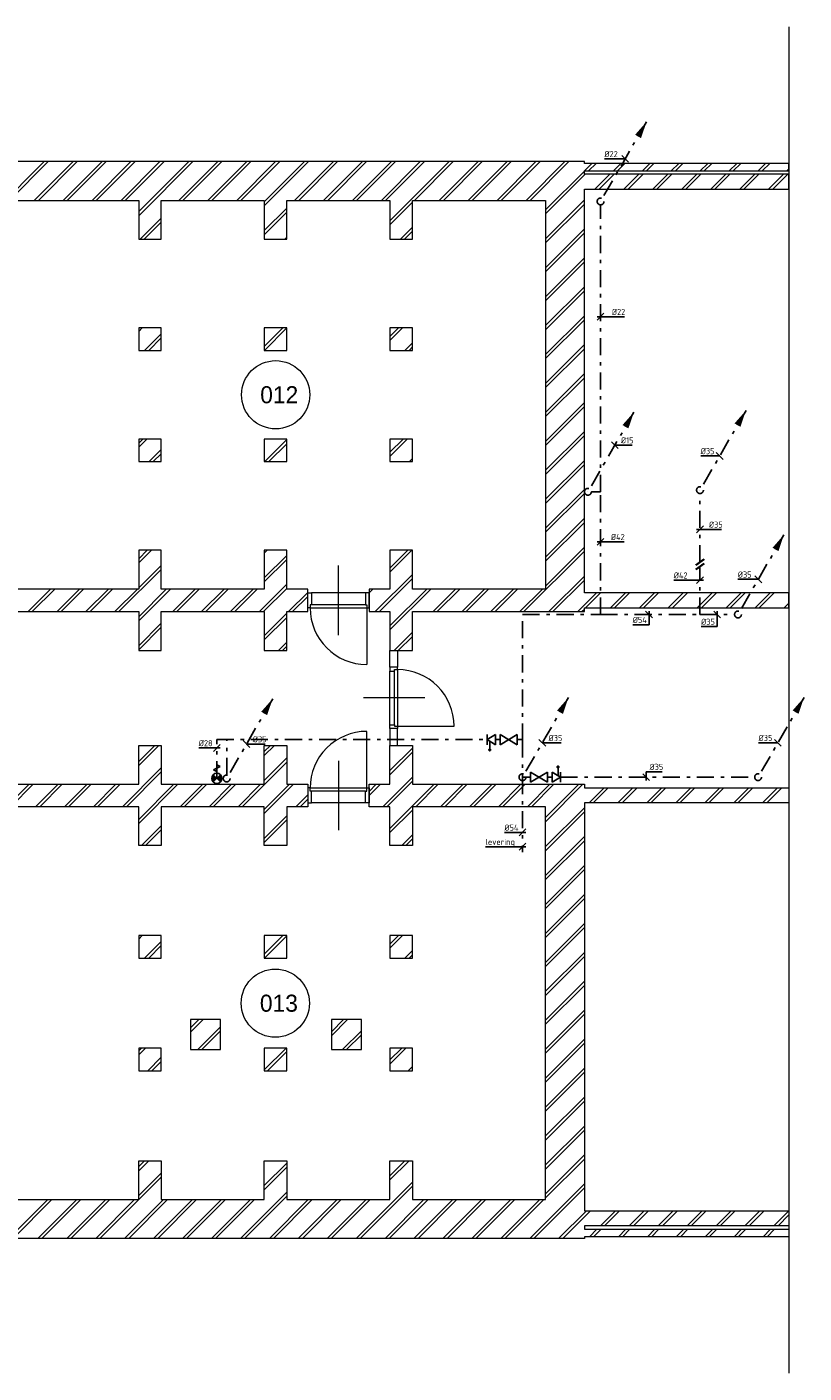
# Model space of a CAD drawing. Header units: millimetres. Extents: x 54776 to 295166, y 132708 to 356599.
# Tile 5 of 11: x 94847 to 106244, y 166421 to 186156. Entities that reach past the tile are written whole.
import ezdxf
from ezdxf.enums import TextEntityAlignment as Align

# ---------------------------------------------------------------- set-up
doc = ezdxf.new("R2010")
doc.units = ezdxf.units.MM
doc.header["$LTSCALE"] = 50
for name, pattern in [('2322109', [10, 5, -2, 1, -2]), ('2322109_a', [10, 5, -2, 1, -2]), ('2322111', [12, 5, -1, 1, -1, 1, -1, 1, -1]), ('DGN7', [594361.76, 297180.88, -111442.83, 74295.22, -111442.83])]:
    doc.linetypes.add(name, pattern=pattern)
doc.layers.get('0').update_dxf_attribs({"color": 250})
for name, color, linetype, lineweight in [('bikozijn', 1, 'Continuous', 0), ('draai', 1, 'Continuous', 0), ('X-L21_C_buitenwanden', 7, 'Continuous', 30)]:
    doc.layers.add(name, color=color, linetype=linetype, lineweight=lineweight)
doc.layers.add('WL531 KW Leiding', color=5, linetype='2322109', lineweight=35, true_color=0x0000ff)
for name, color, linetype in [('WL531---', 5, '2322109'), ('WL5327--', 3, '2322111'), ('WM531---', 1, 'Continuous')]:
    doc.layers.add(name, color=color, linetype=linetype)
doc.styles.add('BURO-018', font='BUROFONT.SHX', dxfattribs={"height": 1.8})
doc.styles.add('STABICAD-018', font='ISOCP.SHX', dxfattribs={"height": 90})
doc.styles.add('STABICAD-025', font='ISOCP.SHX', dxfattribs={"height": 125})
doc.styles.add('Style-CHAR_FAST_FONT', font='CHAR_FAST_FONT.shx', dxfattribs={"height": 0.2})

# ---------------------------------------------------------------- blocks, each defined once
blk = doc.blocks.new('ED0831_80')
at = {"layer": 'bikozijn', "color": 0, "linetype": 'Continuous', "lineweight": 0}
for p, q in [((450, -400), (450, 620)), ((0, 0), (0, 220)), ((0, 220), (55, 220)), ((55, 220), (845, 220)), ((55, 220), (55, 45)), ((900, 220), (845, 220)), ((845, 220), (845, 45)), ((900, 0), (900, 220)), ((35, 0), (0, 0)), ((55, 45), (35, 45)), ((35, 45), (35, 0)), ((865, 0), (35, 0)), ((55, 45), (845, 45)), ((845, 45), (865, 45)), ((865, 45), (865, 0)), ((865, 0), (900, 0))]:
    blk.add_line(p, q, dxfattribs=at)
at = {"layer": 'draai', "color": 0, "linetype": 'Continuous', "lineweight": 0}
blk.add_line((35, 0), (35, -830), dxfattribs=at)
blk.add_arc((35, 0), 830, 270, 0, dxfattribs=at)
blk = doc.blocks.new('ED0831_82')
at = {"layer": 'bikozijn', "color": 0, "linetype": 'Continuous', "lineweight": 0}
for p, q in [((-450, -400), (-450, 620)), ((-900, 0), (-900, 220)), ((-900, 220), (-845, 220)), ((-55, 220), (-845, 220)), ((-845, 220), (-845, 45)), ((0, 220), (-55, 220)), ((-55, 220), (-55, 45)), ((0, 0), (0, 220)), ((-865, 0), (-900, 0)), ((-845, 45), (-865, 45)), ((-865, 45), (-865, 0)), ((-865, 0), (-35, 0)), ((-55, 45), (-845, 45)), ((-55, 45), (-35, 45)), ((-35, 45), (-35, 0)), ((-35, 0), (0, 0))]:
    blk.add_line(p, q, dxfattribs=at)
at = {"layer": 'draai', "color": 0, "linetype": 'Continuous', "lineweight": 0}
blk.add_line((-35, 0), (-35, -830), dxfattribs=at)
blk.add_arc((-35, 0), 830, 180, 270, dxfattribs=at)
blk = doc.blocks.new('ED0831_84')
at = {"layer": 'bikozijn', "color": 0, "linetype": 'Continuous', "lineweight": 0}
for p, q in [((450, -400), (450, 500)), ((0, 0), (0, 110)), ((0, 110), (55, 110)), ((35, 0), (0, 0)), ((55, 45), (35, 45)), ((35, 45), (35, 0)), ((865, 0), (35, 0)), ((55, 110), (845, 110)), ((55, 110), (55, 45)), ((55, 45), (845, 45)), ((900, 110), (845, 110)), ((845, 110), (845, 45)), ((845, 45), (865, 45)), ((865, 45), (865, 0)), ((865, 0), (900, 0)), ((900, 0), (900, 110))]:
    blk.add_line(p, q, dxfattribs=at)
at = {"layer": 'draai', "color": 0, "linetype": 'Continuous', "lineweight": 0}
blk.add_line((35, 0), (35, -830), dxfattribs=at)
blk.add_arc((35, 0), 830, 270, 0, dxfattribs=at)
blk = doc.blocks.new('*U885')
at = {"linetype": '2322109'}
blk.add_hatch(color=2, dxfattribs=at).paths.add_polyline_path([(675, 1169), (593, 928), (507, 978)], flags=0)
at = {"color": 2, "linetype": '2322109_a'}
blk.add_line((675, 1169, 3000), (25, 43, 3000), dxfattribs=at)
at = {"color": 0, "linetype": '2322109'}
blk.add_line((0, 0), (0, 0, 3000), dxfattribs=at)
at = {"color": 2, "linetype": '2322109'}
blk.add_circle((0, 0, 3000), 50, dxfattribs=at)
at = {"layer": 'WL531 KW Leiding', "color": 2}
for tag, p, style in [('CODE', (0, 100), 'STABICAD-018'), ('FLOORCODE', (0, 0, -50), 'STABICAD-018'), ('POSITIONCODE', (1500, 150), 'STABICAD-025'), ('SECTIONCODE', (1500, 150), 'STABICAD-025')]:
    blk.add_attdef(tag, p, '', height=1.2, dxfattribs=dict(at, style=style))
blk = doc.blocks.new('*U896')
at = {"linetype": '2322109'}
blk.add_hatch(color=2, dxfattribs=at).paths.add_polyline_path([(675, 1169), (593, 928), (507, 978)], flags=0)
at = {"color": 2, "linetype": '2322109_a'}
blk.add_line((675, 1169, 3000), (25, 43, 3000), dxfattribs=at)
at = {"color": 0, "linetype": '2322109'}
blk.add_line((0, 0), (0, 0, 3000), dxfattribs=at)
at = {"color": 2, "linetype": '2322109'}
blk.add_circle((0, 0, 3000), 50, dxfattribs=at)
at = {"layer": 'WL531 KW Leiding', "color": 2}
for tag, p, style in [('CODE', (0, 100), 'STABICAD-018'), ('FLOORCODE', (0, 0, -50), 'STABICAD-018'), ('POSITIONCODE', (1500, 150), 'STABICAD-025'), ('SECTIONCODE', (1500, 150), 'STABICAD-025')]:
    blk.add_attdef(tag, p, '', height=1.2, dxfattribs=dict(at, style=style))
blk = doc.blocks.new('*U893')
at = {"linetype": '2322109'}
blk.add_hatch(color=2, dxfattribs=at).paths.add_polyline_path([(675, 1169), (593, 928), (507, 978)], flags=0)
at = {"color": 2, "linetype": '2322109_a'}
blk.add_line((675, 1169, 3000), (25, 43, 3000), dxfattribs=at)
at = {"color": 0, "linetype": '2322109'}
blk.add_line((0, 0), (0, 0, 3000), dxfattribs=at)
at = {"color": 2, "linetype": '2322109'}
blk.add_circle((0, 0, 3000), 50, dxfattribs=at)
at = {"layer": 'WL531 KW Leiding', "color": 2}
for tag, p, style in [('CODE', (0, 100), 'STABICAD-018'), ('FLOORCODE', (0, 0, -50), 'STABICAD-018'), ('POSITIONCODE', (1500, 150), 'STABICAD-025'), ('SECTIONCODE', (1500, 150), 'STABICAD-025')]:
    blk.add_attdef(tag, p, '', height=1.2, dxfattribs=dict(at, style=style))
blk = doc.blocks.new('*U880')
at = {"linetype": '2322109'}
blk.add_hatch(color=2, dxfattribs=at).paths.add_polyline_path([(675, 1169), (593, 928), (507, 978)], flags=0)
at = {"color": 2, "linetype": '2322109_a'}
blk.add_line((675, 1169, 3000), (25, 43, 3000), dxfattribs=at)
at = {"color": 0, "linetype": '2322109'}
blk.add_line((0, 0), (0, 0, 3000), dxfattribs=at)
at = {"color": 2, "linetype": '2322109'}
blk.add_circle((0, 0, 3000), 50, dxfattribs=at)
at = {"layer": 'WL531 KW Leiding', "color": 2}
for tag, p, style in [('CODE', (0, 100), 'STABICAD-018'), ('FLOORCODE', (0, 0, -50), 'STABICAD-018'), ('POSITIONCODE', (1500, 150), 'STABICAD-025'), ('SECTIONCODE', (1500, 150), 'STABICAD-025')]:
    blk.add_attdef(tag, p, '', height=1.2, dxfattribs=dict(at, style=style))
blk = doc.blocks.new('*U884')
at = {"linetype": '2322109'}
blk.add_hatch(color=2, dxfattribs=at).paths.add_polyline_path([(675, 1169), (593, 928), (507, 978)], flags=0)
at = {"color": 2, "linetype": '2322109_a'}
blk.add_line((675, 1169, 3000), (25, 43, 3000), dxfattribs=at)
at = {"color": 0, "linetype": '2322109'}
blk.add_line((0, 0), (0, 0, 3000), dxfattribs=at)
at = {"color": 2, "linetype": '2322109'}
blk.add_circle((0, 0, 3000), 50, dxfattribs=at)
at = {"layer": 'WL531 KW Leiding', "color": 2}
for tag, p, style in [('CODE', (0, 100), 'STABICAD-018'), ('FLOORCODE', (0, 0, -50), 'STABICAD-018'), ('POSITIONCODE', (1500, 150), 'STABICAD-025'), ('SECTIONCODE', (1500, 150), 'STABICAD-025')]:
    blk.add_attdef(tag, p, '', height=1.2, dxfattribs=dict(at, style=style))
blk = doc.blocks.new('*U883')
at = {"linetype": '2322109'}
blk.add_hatch(color=2, dxfattribs=at).paths.add_polyline_path([(675, 1169), (593, 928), (507, 978)], flags=0)
at = {"color": 2, "linetype": '2322109_a'}
blk.add_line((675, 1169, 3000), (25, 43, 3000), dxfattribs=at)
at = {"color": 0, "linetype": '2322109'}
blk.add_line((0, 0), (0, 0, 3000), dxfattribs=at)
at = {"color": 2, "linetype": '2322109'}
blk.add_circle((0, 0, 3000), 50, dxfattribs=at)
at = {"layer": 'WL531 KW Leiding', "color": 2}
for tag, p, style in [('CODE', (0, 100), 'STABICAD-018'), ('FLOORCODE', (0, 0, -50), 'STABICAD-018'), ('POSITIONCODE', (1500, 150), 'STABICAD-025'), ('SECTIONCODE', (1500, 150), 'STABICAD-025')]:
    blk.add_attdef(tag, p, '', height=1.2, dxfattribs=dict(at, style=style))
blk = doc.blocks.new('PI_SYM115')
at = {"color": 0, "linetype": 'Continuous'}
for p, q in [((-2.5, 1.5), (2.5, -1.5)), ((-2.5, -1.5), (-2.5, 1.5)), ((2.5, 1.5), (-2.5, -1.5)), ((2.5, -1.5), (2.5, 1.5))]:
    blk.add_line(p, q, dxfattribs=at)
at = {"color": 0, "linetype": 'Continuous', "style": 'BURO-018'}
blk.add_attdef('PRODUCTCODE', text='', height=1.8, dxfattribs=at).set_placement((0, 0), align=Align.MIDDLE)
blk = doc.blocks.new('PI_SYM128')
blk.add_hatch(color=0).paths.add_polyline_path([(0.25, -3, 1), (0.75, -3, 1)])
at = {"color": 0, "linetype": 'Continuous'}
for p, q in [((-1.25, -1.5), (-1.25, 1.5)), ((-1.25, 1.5), (1.25, 0)), ((1.25, 0), (-1.25, -1.5)), ((1.25, 1.5), (1.25, -1.5))]:
    blk.add_line(p, q, dxfattribs=at)
at = {"color": 0}
blk.add_line((0.5, -0.45), (0.5, -2.75), dxfattribs=at)
blk.add_circle((0.5, -3), 0.25, dxfattribs=at)
at = {"color": 0, "linetype": 'Continuous', "style": 'BURO-018'}
blk.add_attdef('PRODUCTCODE', text='', height=1.8, dxfattribs=at).set_placement((0, 0), align=Align.MIDDLE)
blk = doc.blocks.new('*U903')
at = {"color": 0, "linetype": 'Continuous'}
for p, q in [((-50, -50), (50, 50)), ((-50, 0), (116, 0)), ((116, 0), (351, 0))]:
    blk.add_line(p, q, dxfattribs=at)
at = {"color": 0, "linetype": 'Continuous', "style": 'STABICAD-018'}
blk.add_text('%%c22', height=90, dxfattribs=at).set_placement((166, 25))
at = {"layer": 'WL5327--', "color": 2, "style": 'STABICAD-025'}
blk.add_attdef('CODE', (0, 0), '', height=1.2, dxfattribs=at)
blk = doc.blocks.new('*U895')
at = {"color": 0, "linetype": 'Continuous'}
for p, q in [((-68, 0), (-304, 0)), ((0, 0), (-68, 0)), ((-50, 50), (50, -50))]:
    blk.add_line(p, q, dxfattribs=at)
at = {"color": 0, "linetype": 'Continuous', "style": 'STABICAD-018'}
blk.add_text('%%c22', height=90, dxfattribs=at).set_placement((-304, 25))
at = {"layer": 'WL531 KW Leiding', "color": 2, "style": 'STABICAD-025'}
blk.add_attdef('CODE', (0, 0), '', height=1.2, dxfattribs=at)
blk = doc.blocks.new('*U881')
at = {"color": 0, "linetype": 'Continuous'}
for p, q in [((-44, 0), (-278, 0)), ((-50, 50), (50, -50)), ((0, 0), (-44, 0))]:
    blk.add_line(p, q, dxfattribs=at)
at = {"color": 0, "linetype": 'Continuous', "style": 'STABICAD-018'}
blk.add_text('%%c35', height=90, dxfattribs=at).set_placement((-278, 25))
at = {"layer": 'WL531 KW Leiding', "color": 2, "style": 'STABICAD-025'}
blk.add_attdef('CODE', (0, 0), '', height=1.2, dxfattribs=at)
blk = doc.blocks.new('*U894')
at = {"color": 0, "linetype": 'Continuous'}
for p, q in [((-66, 0), (-300, 0)), ((0, 0), (-66, 0)), ((-50, 50), (50, -50))]:
    blk.add_line(p, q, dxfattribs=at)
at = {"color": 0, "linetype": 'Continuous', "style": 'STABICAD-018'}
blk.add_text('%%c35', height=90, dxfattribs=at).set_placement((-300, 25))
at = {"layer": 'WL531 KW Leiding', "color": 2, "style": 'STABICAD-025'}
blk.add_attdef('CODE', (0, 0), '', height=1.2, dxfattribs=at)
blk = doc.blocks.new('*U886')
at = {"color": 0, "linetype": 'Continuous'}
for p, q in [((-48, 0), (-282, 0)), ((-50, 50), (50, -50)), ((0, 0), (-48, 0))]:
    blk.add_line(p, q, dxfattribs=at)
at = {"color": 0, "linetype": 'Continuous', "style": 'STABICAD-018'}
blk.add_text('%%c35', height=90, dxfattribs=at).set_placement((-282, 25))
at = {"layer": 'WL531 KW Leiding', "color": 2, "style": 'STABICAD-025'}
blk.add_attdef('CODE', (0, 0), '', height=1.2, dxfattribs=at)
blk = doc.blocks.new('*U897')
at = {"color": 0, "linetype": 'Continuous'}
for p, q in [((50, -50), (-50, 50)), ((0, 0), (42, 0)), ((42, 0), (275, 0))]:
    blk.add_line(p, q, dxfattribs=at)
at = {"color": 0, "linetype": 'Continuous', "style": 'STABICAD-018'}
blk.add_text('%%c35', height=90, dxfattribs=at).set_placement((92, 25))
at = {"layer": 'WL531 KW Leiding', "color": 2, "style": 'STABICAD-025'}
blk.add_attdef('CODE', (0, 0), '', height=1.2, dxfattribs=at)
blk = doc.blocks.new('*U906')
at = {"color": 0, "linetype": 'Continuous'}
for p, q in [((50, -50), (-50, 50)), ((0, -50), (0, 80)), ((0, 80), (234, 80))]:
    blk.add_line(p, q, dxfattribs=at)
at = {"color": 0, "linetype": 'Continuous', "style": 'STABICAD-018'}
blk.add_text('%%c35', height=90, dxfattribs=at).set_placement((50, 105))
at = {"layer": 'WL5327--', "color": 2, "style": 'STABICAD-025'}
blk.add_attdef('CODE', (0, 0), '', height=1.2, dxfattribs=at)
blk = doc.blocks.new('*U902')
at = {"color": 0, "linetype": 'Continuous'}
for p, q in [((50, -50), (-50, 50)), ((0, 50), (0, -150)), ((0, -150), (-239, -150))]:
    blk.add_line(p, q, dxfattribs=at)
at = {"color": 0, "linetype": 'Continuous', "style": 'STABICAD-018'}
blk.add_text('%%c54', height=90, dxfattribs=at).set_placement((-239, -125))
at = {"layer": 'WL5327--', "color": 2, "style": 'STABICAD-025'}
blk.add_attdef('CODE', (0, 0), '', height=1.2, dxfattribs=at)
blk = doc.blocks.new('*U901')
at = {"color": 0, "linetype": 'Continuous'}
for p, q in [((-50, -50), (50, 50)), ((-50, 0), (102, 0)), ((102, 0), (346, 0))]:
    blk.add_line(p, q, dxfattribs=at)
at = {"color": 0, "linetype": 'Continuous', "style": 'STABICAD-018'}
blk.add_text('%%c42', height=90, dxfattribs=at).set_placement((152, 25))
at = {"layer": 'WL5327--', "color": 2, "style": 'STABICAD-025'}
blk.add_attdef('CODE', (0, 0), '', height=1.2, dxfattribs=at)
blk = doc.blocks.new('*U905')
at = {"color": 0, "linetype": 'Continuous'}
for p, q in [((50, -50), (-50, 50)), ((0, 50), (0, -178)), ((0, -178), (-234, -178))]:
    blk.add_line(p, q, dxfattribs=at)
at = {"color": 0, "linetype": 'Continuous', "style": 'STABICAD-018'}
blk.add_text('%%c35', height=90, dxfattribs=at).set_placement((-234, -153))
at = {"layer": 'WL5327--', "color": 2, "style": 'STABICAD-025'}
blk.add_attdef('CODE', (0, 0), '', height=1.2, dxfattribs=at)
blk = doc.blocks.new('*U904')
at = {"color": 0, "linetype": 'Continuous'}
for p, q in [((-139, 0), (-384, 0)), ((50, 0), (-139, 0)), ((-50, -50), (50, 50))]:
    blk.add_line(p, q, dxfattribs=at)
at = {"color": 0, "linetype": 'Continuous', "style": 'STABICAD-018'}
blk.add_text('%%c42', height=90, dxfattribs=at).set_placement((-384, 25))
at = {"layer": 'WL5327--', "color": 2, "style": 'STABICAD-025'}
blk.add_attdef('CODE', (0, 0), '', height=1.2, dxfattribs=at)
blk = doc.blocks.new('*U882')
at = {"color": 0, "linetype": 'Continuous'}
for p, q in [((-50, -50), (50, 50)), ((-50, 0), (82, 0)), ((82, 0), (315, 0))]:
    blk.add_line(p, q, dxfattribs=at)
at = {"color": 0, "linetype": 'Continuous', "style": 'STABICAD-018'}
blk.add_text('%%c35', height=90, dxfattribs=at).set_placement((132, 25))
at = {"layer": 'WL531 KW Leiding', "color": 2, "style": 'STABICAD-025'}
blk.add_attdef('CODE', (0, 0), '', height=1.2, dxfattribs=at)
blk = doc.blocks.new('*U900')
at = {"color": 0, "linetype": 'Continuous'}
for p, q in [((-27, 0), (-266, 0)), ((-50, -50), (50, 50)), ((50, 0), (-27, 0))]:
    blk.add_line(p, q, dxfattribs=at)
at = {"color": 0, "linetype": 'Continuous', "style": 'STABICAD-018'}
blk.add_text('%%c54', height=90, dxfattribs=at).set_placement((-266, 25))
at = {"layer": 'WL5327--', "color": 2, "style": 'STABICAD-025'}
blk.add_attdef('CODE', (0, 0), '', height=1.2, dxfattribs=at)
blk = doc.blocks.new('PI_SYM064')
at = {"color": 0, "linetype": 'Continuous'}
for p, q in [((0, 4), (0, 4.5)), ((1, 3.5), (0, 4)), ((1.06, -1.06), (-1.06, 1.06)), ((-1.06, -1.06), (1.06, 1.06)), ((-1, 2.5), (1, 3.5)), ((0, 2), (-1, 2.5)), ((0, 1.5), (0, 2))]:
    blk.add_line(p, q, dxfattribs=at)
at = {"color": 0, "linetype": 'Continuous', "const_width": 1.5}
for points in [[(-0.53, 0.53, 0.414214), (-0.53, -0.53, 1)], [(0.53, 0.53, -0.414214), (0.53, -0.53, -1)]]:
    blk.add_lwpolyline(points, format="xyb", dxfattribs=at)
at = {"color": 0, "linetype": 'Continuous'}
blk.add_circle((0, 0), 1.5, dxfattribs=at)
blk = doc.blocks.new('*U907')
at = {"color": 0, "linetype": 'Continuous'}
for p, q in [((-82, 0), (-542, 0)), ((50, 0), (-82, 0)), ((-50, -50), (50, 50))]:
    blk.add_line(p, q, dxfattribs=at)
at = {"color": 0, "linetype": 'Continuous', "style": 'STABICAD-018'}
blk.add_text('levering', height=90, dxfattribs=at).set_placement((-542, 25))
at = {"layer": 'WL5327--', "color": 2, "style": 'STABICAD-025'}
blk.add_attdef('CODE', (0, 0), '', height=1.2, dxfattribs=at)
blk = doc.blocks.new('*U908')
at = {"color": 0, "linetype": 'Continuous'}
for p, q in [((50, -50), (-50, 50)), ((0, 0), (42, 0)), ((42, 0), (275, 0))]:
    blk.add_line(p, q, dxfattribs=at)
at = {"color": 0, "linetype": 'Continuous', "style": 'STABICAD-018'}
blk.add_text('%%c35', height=90, dxfattribs=at).set_placement((92, 25))
at = {"layer": 'WL5327--', "color": 2, "style": 'STABICAD-025'}
blk.add_attdef('CODE', (0, 0), '', height=1.2, dxfattribs=at)
blk = doc.blocks.new('*U909')
at = {"color": 0, "linetype": 'Continuous'}
for p, q in [((-34, 0), (-264, 0)), ((-50, -50), (50, 50)), ((50, 0), (-34, 0))]:
    blk.add_line(p, q, dxfattribs=at)
at = {"color": 0, "linetype": 'Continuous', "style": 'STABICAD-018'}
blk.add_text('%%c28', height=90, dxfattribs=at).set_placement((-264, 25))
at = {"layer": 'WL5327--', "color": 2, "style": 'STABICAD-025'}
blk.add_attdef('CODE', (0, 0), '', height=1.2, dxfattribs=at)
blk = doc.blocks.new('*U910')
at = {"color": 0, "linetype": 'Continuous'}
for p, q in [((50, -50), (-50, 50)), ((0, 0), (39, 0)), ((39, 0), (254, 0))]:
    blk.add_line(p, q, dxfattribs=at)
at = {"color": 0, "linetype": 'Continuous', "style": 'STABICAD-018'}
blk.add_text('%%c15', height=90, dxfattribs=at).set_placement((89, 25))
at = {"layer": 'WL5327--', "color": 2, "style": 'STABICAD-025'}
blk.add_attdef('CODE', (0, 0), '', height=1.2, dxfattribs=at)

msp = doc.modelspace()

# ---------------------------------------------------------------- linework, layer by layer
at = {"layer": 'WL531 KW Leiding'}
for p, q in [((104656, 178268), (104778, 178354)), ((104656, 178201), (104778, 178288))]:
    msp.add_line(p, q, dxfattribs=at)
at = {"layer": 'WL531---', "linetype": '2322109'}
for p, q in [((103259, 183648), (103259, 183651)), ((103259, 179342), (103259, 183548)), ((103259, 179342), (103124, 179342)), ((103259, 177543), (103259, 179342)), ((104717, 178311), (104717, 179316)), ((104717, 177543), (104717, 178244)), ((102113, 175694), (102115, 177543)), ((102115, 177543), (103259, 177543)), ((103259, 177543), (104717, 177543)), ((104717, 177543), (105224, 177543)), ((97631, 175140), (97631, 175708)), ((97631, 175708), (101596, 175708)), ((97776, 175189), (97776, 175708)), ((101786, 175708), (101721, 175708)), ((102113, 175708), (102036, 175708)), ((102113, 175694), (102115, 175158)), ((102115, 175158), (102232, 175158)), ((102115, 175158), (102115, 174057)), ((102482, 175158), (102547, 175158)), ((102672, 175158), (105519, 175158))]:
    msp.add_line(p, q, dxfattribs=at)
at = {"layer": 'X-L21_C_buitenwanden', "linetype": 'DGN7', "lineweight": 0}
msp.add_line((106021, 186156), (106021, 166421), dxfattribs=at)
at = {"layer": 'X-L21_C_buitenwanden', "linetype": 'Continuous', "lineweight": 0}
for p, q in [((94206, 183290), (95100, 184184)), ((94590, 183614), (95160, 184184)), ((94954, 183614), (95524, 184184)), ((95014, 183614), (95584, 184184)), ((95378, 183614), (95948, 184184)), ((95438, 183614), (96008, 184184)), ((95802, 183614), (96372, 184184)), ((95862, 183614), (96432, 184184)), ((96227, 183614), (96797, 184184)), ((96287, 183614), (96857, 184184)), ((96486, 183449), (97221, 184184)), ((96486, 183389), (97281, 184184)), ((97075, 183614), (97645, 184184)), ((97135, 183614), (97705, 184184)), ((97500, 183614), (98070, 184184)), ((97560, 183614), (98130, 184184)), ((97924, 183614), (98494, 184184)), ((97984, 183614), (98554, 184184)), ((98328, 183594), (98918, 184184)), ((98328, 183534), (98978, 184184)), ((98772, 183614), (99342, 184184)), ((98832, 183614), (99402, 184184)), ((99197, 183614), (99767, 184184)), ((99257, 183614), (99827, 184184)), ((99621, 183614), (100191, 184184)), ((99681, 183614), (100251, 184184)), ((100045, 183614), (100615, 184184)), ((100105, 183614), (100675, 184184)), ((100171, 183315), (101039, 184184)), ((100529, 183614), (101099, 184184)), ((100894, 183614), (101464, 184184)), ((100954, 183614), (101524, 184184)), ((101318, 183614), (101888, 184184)), ((101378, 183614), (101948, 184184)), ((101742, 183614), (102312, 184184)), ((101802, 183614), (102372, 184184)), ((102166, 183614), (102736, 184184)), ((102226, 183614), (102796, 184184)), ((103023, 184046), (103133, 184156)), ((103083, 184046), (103193, 184156)), ((103447, 184046), (103557, 184156)), ((103507, 184046), (103617, 184156)), ((103872, 184046), (103982, 184156)), ((103932, 184046), (104042, 184156)), ((104296, 184046), (104406, 184156)), ((104356, 184046), (104466, 184156)), ((104720, 184046), (104830, 184156)), ((104780, 184046), (104890, 184156)), ((105145, 184046), (105255, 184156)), ((105205, 184046), (105315, 184156)), ((105569, 184046), (105679, 184156)), ((105629, 184046), (105739, 184156)), ((102451, 183474), (103021, 184044)), ((102451, 183414), (103033, 183996)), ((103177, 183776), (103397, 183996)), ((103237, 183776), (103457, 183996)), ((103602, 183776), (103822, 183996)), ((103662, 183776), (103882, 183996)), ((104026, 183776), (104246, 183996)), ((104086, 183776), (104306, 183996)), ((104450, 183776), (104670, 183996)), ((104510, 183776), (104730, 183996)), ((104875, 183776), (105095, 183996)), ((104935, 183776), (105155, 183996)), ((105299, 183776), (105519, 183996)), ((105359, 183776), (105579, 183996)), ((105723, 183776), (105943, 183996)), ((105783, 183776), (106003, 183996)), ((105993, 184046), (106021, 184074)), ((100171, 183255), (100501, 183585)), ((102451, 183050), (103021, 183620)), ((102451, 182990), (103021, 183560)), ((96505, 183044), (96816, 183355)), ((98328, 183170), (98658, 183500)), ((98328, 183110), (98658, 183440)), ((96565, 183044), (96816, 183295)), ((100324, 183044), (100501, 183221)), ((100384, 183044), (100501, 183161)), ((102451, 182626), (103021, 183196)), ((98627, 183044), (98658, 183076)), ((102451, 182566), (103021, 183136)), ((102451, 182201), (103021, 182771)), ((102451, 182141), (103021, 182711)), ((102451, 181777), (103021, 182347)), ((102451, 181717), (103021, 182287)), ((102451, 181353), (103021, 181923)), ((102451, 181293), (103021, 181863)), ((96486, 181692), (96538, 181744)), ((96572, 181414), (96816, 181658)), ((96632, 181414), (96816, 181598)), ((98328, 181473), (98599, 181744)), ((98329, 181414), (98658, 181743)), ((100171, 181618), (100296, 181744)), ((100171, 181558), (100356, 181744)), ((100391, 181414), (100501, 181524)), ((100451, 181414), (100501, 181464)), ((102451, 180929), (103021, 181499)), ((102451, 180869), (103021, 181439)), ((102451, 180504), (103021, 181074)), ((102451, 180444), (103021, 181014)), ((102451, 180080), (103021, 180650)), ((102451, 180020), (103021, 180590)), ((102451, 179656), (103021, 180226)), ((96486, 180055), (96545, 180114)), ((96486, 179995), (96605, 180114)), ((98336, 179784), (98658, 180106)), ((98396, 179784), (98658, 180046)), ((100171, 179921), (100364, 180114)), ((100171, 179861), (100424, 180114)), ((102451, 179596), (103021, 180166)), ((96639, 179784), (96816, 179960)), ((96699, 179784), (96816, 179900)), ((100458, 179784), (100501, 179827)), ((102451, 179232), (103021, 179802)), ((102451, 179172), (103021, 179742)), ((102451, 178807), (103021, 179377)), ((102451, 178747), (103021, 179317)), ((102451, 178383), (103021, 178953)), ((102451, 178323), (103021, 178893)), ((96486, 178358), (96612, 178484)), ((96486, 178298), (96672, 178484)), ((98328, 178443), (98369, 178484)), ((98328, 178079), (98658, 178409)), ((100171, 178224), (100431, 178484)), ((100171, 178164), (100491, 178484)), ((102136, 177584), (103021, 178469)), ((102451, 177959), (103021, 178529)), ((96486, 177933), (96816, 178263)), ((98328, 178019), (98658, 178349)), ((96196, 177584), (96816, 178203)), ((99955, 177584), (100501, 178130)), ((100015, 177584), (100501, 178070)), ((102500, 177584), (103021, 178104)), ((102560, 177584), (103021, 178044)), ((94864, 177584), (95194, 177914)), ((94924, 177584), (95254, 177914)), ((95288, 177584), (95618, 177914)), ((95348, 177584), (95678, 177914)), ((95712, 177584), (96042, 177914)), ((95772, 177584), (96102, 177914)), ((96136, 177584), (96466, 177914)), ((96486, 177509), (96891, 177914)), ((96486, 177449), (96951, 177914)), ((96985, 177584), (97315, 177914)), ((97045, 177584), (97375, 177914)), ((97409, 177584), (97739, 177914)), ((97469, 177584), (97799, 177914)), ((97834, 177584), (98164, 177914)), ((97894, 177584), (98224, 177914)), ((98258, 177584), (98658, 177985)), ((98318, 177584), (98658, 177925)), ((98682, 177584), (98965, 177867)), ((99865, 177858), (99921, 177914)), ((100171, 177376), (100709, 177914)), ((100171, 177316), (100769, 177914)), ((100803, 177584), (101133, 177914)), ((100863, 177584), (101193, 177914)), ((101228, 177584), (101558, 177914)), ((101288, 177584), (101618, 177914)), ((101652, 177584), (101982, 177914)), ((101712, 177584), (102042, 177914)), ((102076, 177584), (102406, 177914)), ((102925, 177584), (103200, 177859)), ((103040, 177639), (103260, 177859)), ((103404, 177639), (103624, 177859)), ((103464, 177639), (103684, 177859)), ((103828, 177639), (104048, 177859)), ((103888, 177639), (104108, 177859)), ((104252, 177639), (104472, 177859)), ((104312, 177639), (104532, 177859)), ((104677, 177639), (104897, 177859)), ((104737, 177639), (104957, 177859)), ((105101, 177639), (105321, 177859)), ((105161, 177639), (105381, 177859)), ((105525, 177639), (105745, 177859)), ((105585, 177639), (105805, 177859)), ((98742, 177584), (98965, 177807)), ((102985, 177584), (103021, 177620)), ((105950, 177639), (106021, 177710)), ((106010, 177639), (106021, 177650)), ((98328, 177230), (98658, 177560)), ((98328, 177170), (98658, 177500)), ((96486, 177085), (96816, 177415)), ((96486, 177025), (96816, 177355)), ((100233, 177014), (100501, 177282)), ((100293, 177014), (100501, 177222)), ((98536, 177014), (98658, 177136)), ((98596, 177014), (98658, 177076)), ((96486, 175388), (96722, 175624)), ((96486, 175328), (96782, 175624)), ((98328, 175533), (98419, 175624)), ((98328, 175473), (98479, 175624)), ((100171, 175619), (100176, 175624)), ((100171, 175254), (100501, 175584)), ((100171, 175194), (100501, 175524)), ((96246, 174724), (96816, 175294)), ((98003, 174724), (98658, 175379)), ((98328, 175109), (98658, 175439)), ((94549, 174724), (94879, 175054)), ((94609, 174724), (94939, 175054)), ((94974, 174724), (95304, 175054)), ((95034, 174724), (95364, 175054)), ((95398, 174724), (95728, 175054)), ((95458, 174724), (95788, 175054)), ((95822, 174724), (96152, 175054)), ((95882, 174724), (96212, 175054)), ((96306, 174724), (96816, 175234)), ((96486, 174539), (97001, 175054)), ((96486, 174479), (97061, 175054)), ((97095, 174724), (97425, 175054)), ((97155, 174724), (97485, 175054)), ((97519, 174724), (97849, 175054)), ((97579, 174724), (97909, 175054)), ((97943, 174724), (98273, 175054)), ((98328, 174685), (98698, 175054)), ((98328, 174625), (98758, 175054)), ((99865, 174948), (99970, 175054)), ((99865, 174888), (100030, 175054)), ((100065, 174724), (100501, 175160)), ((100125, 174724), (100501, 175100)), ((100171, 174406), (100819, 175054)), ((100549, 174724), (100879, 175054)), ((100913, 174724), (101243, 175054)), ((100973, 174724), (101303, 175054)), ((101337, 174724), (101667, 175054)), ((101397, 174724), (101727, 175054)), ((101762, 174724), (102092, 175054)), ((101822, 174724), (102152, 175054)), ((102186, 174724), (102516, 175054)), ((102246, 174724), (102576, 175054)), ((102451, 174565), (102940, 175054)), ((102451, 174505), (103000, 175054)), ((98792, 174724), (98965, 174897)), ((103090, 174779), (103310, 174999)), ((103150, 174779), (103370, 174999)), ((103514, 174779), (103734, 174999)), ((103574, 174779), (103794, 174999)), ((103938, 174779), (104158, 174999)), ((103998, 174779), (104218, 174999)), ((104362, 174779), (104582, 174999)), ((104422, 174779), (104642, 174999)), ((104787, 174779), (105007, 174999)), ((104847, 174779), (105067, 174999)), ((105211, 174779), (105431, 174999)), ((105271, 174779), (105491, 174999)), ((105635, 174779), (105855, 174999)), ((105695, 174779), (105915, 174999)), ((98852, 174724), (98965, 174837)), ((100171, 174346), (100501, 174676)), ((102451, 174140), (103021, 174710)), ((98328, 174260), (98658, 174590)), ((98328, 174200), (98658, 174530)), ((102451, 174080), (103021, 174650)), ((96525, 174154), (96816, 174445)), ((96585, 174154), (96816, 174385)), ((100343, 174154), (100501, 174312)), ((102451, 173716), (103021, 174286)), ((98646, 174154), (98658, 174166)), ((100403, 174154), (100501, 174252)), ((102451, 173656), (103021, 174226)), ((102451, 173292), (103021, 173862)), ((102451, 173232), (103021, 173802)), ((102451, 172868), (103021, 173438)), ((102451, 172808), (103021, 173378)), ((102451, 172443), (103021, 173013)), ((102451, 172383), (103021, 172953)), ((96486, 172782), (96538, 172834)), ((96572, 172504), (96816, 172748)), ((96632, 172504), (96816, 172688)), ((98328, 172563), (98599, 172834)), ((98329, 172504), (98658, 172833)), ((100171, 172709), (100296, 172834)), ((100171, 172649), (100356, 172834)), ((100390, 172504), (100501, 172615)), ((100450, 172504), (100501, 172555)), ((102451, 172019), (103021, 172589)), ((102451, 171959), (103021, 172529)), ((102451, 171595), (103021, 172165)), ((102451, 171535), (103021, 172105)), ((102451, 171171), (103021, 171741)), ((97246, 171481), (97369, 171604)), ((97246, 171421), (97429, 171604)), ((99311, 171425), (99490, 171604)), ((99311, 171365), (99550, 171604)), ((102451, 171111), (103021, 171681)), ((97353, 171164), (97686, 171497)), ((97413, 171164), (97686, 171437)), ((99475, 171164), (99751, 171440)), ((99535, 171164), (99751, 171380)), ((102451, 170746), (103021, 171316)), ((96486, 171145), (96525, 171184)), ((96486, 171085), (96585, 171184)), ((98328, 170866), (98646, 171184)), ((98376, 170854), (98658, 171136)), ((100171, 171012), (100343, 171184)), ((100171, 170952), (100403, 171184)), ((102451, 170686), (103021, 171256)), ((96619, 170854), (96816, 171051)), ((96679, 170854), (96816, 170991)), ((100437, 170854), (100501, 170918)), ((100497, 170854), (100501, 170858)), ((102451, 170322), (103021, 170892)), ((102451, 170262), (103021, 170832)), ((102451, 169898), (103021, 170468)), ((102451, 169838), (103021, 170408)), ((102451, 169473), (103021, 170043)), ((102451, 169413), (103021, 169983)), ((96486, 169448), (96572, 169534)), ((96486, 169388), (96632, 169534)), ((98328, 169534), (98329, 169534)), ((100171, 169315), (100390, 169534)), ((100171, 169255), (100450, 169534)), ((102451, 169049), (103021, 169619)), ((102451, 168989), (103021, 169559)), ((96486, 169024), (96816, 169354)), ((98328, 169169), (98658, 169499)), ((98328, 169109), (98658, 169439)), ((95916, 168394), (96816, 169294)), ((99674, 168394), (100501, 169221)), ((99734, 168394), (100501, 169161)), ((102220, 168394), (103021, 169195)), ((102280, 168394), (103021, 169135)), ((94583, 168394), (95153, 168964)), ((94643, 168394), (95213, 168964)), ((95007, 168394), (95577, 168964)), ((95067, 168394), (95637, 168964)), ((95432, 168394), (96002, 168964)), ((95492, 168394), (96062, 168964)), ((95856, 168394), (96426, 168964)), ((96280, 168394), (96850, 168964)), ((96340, 168394), (96910, 168964)), ((96705, 168394), (97275, 168964)), ((96765, 168394), (97335, 168964)), ((97129, 168394), (97699, 168964)), ((97189, 168394), (97759, 168964)), ((97553, 168394), (98123, 168964)), ((97613, 168394), (98183, 168964)), ((97977, 168394), (98658, 169075)), ((98037, 168394), (98658, 169015)), ((98402, 168394), (98972, 168964)), ((98462, 168394), (99032, 168964)), ((98826, 168394), (99396, 168964)), ((98886, 168394), (99456, 168964)), ((99250, 168394), (99820, 168964)), ((99310, 168394), (99880, 168964)), ((100099, 168394), (100669, 168964)), ((100159, 168394), (100729, 168964)), ((100523, 168394), (101093, 168964)), ((100583, 168394), (101153, 168964)), ((100947, 168394), (101517, 168964)), ((101007, 168394), (101577, 168964)), ((101371, 168394), (101941, 168964)), ((101431, 168394), (102001, 168964)), ((101796, 168394), (102366, 168964)), ((101856, 168394), (102426, 168964)), ((102644, 168394), (103052, 168801)), ((102704, 168394), (103112, 168801)), ((103256, 168581), (103476, 168801)), ((103316, 168581), (103536, 168801)), ((103680, 168581), (103900, 168801)), ((103740, 168581), (103960, 168801)), ((104105, 168581), (104325, 168801)), ((104165, 168581), (104385, 168801)), ((104529, 168581), (104749, 168801)), ((104589, 168581), (104809, 168801)), ((104953, 168581), (105173, 168801)), ((105013, 168581), (105233, 168801)), ((105377, 168581), (105597, 168801)), ((105437, 168581), (105657, 168801)), ((105802, 168581), (106021, 168801)), ((105862, 168581), (106021, 168741)), ((103096, 168421), (103206, 168531)), ((103156, 168421), (103266, 168531)), ((103520, 168421), (103630, 168531)), ((103580, 168421), (103690, 168531)), ((103945, 168421), (104055, 168531)), ((104005, 168421), (104115, 168531)), ((104369, 168421), (104479, 168531)), ((104429, 168421), (104539, 168531)), ((104793, 168421), (104903, 168531)), ((104853, 168421), (104963, 168531)), ((105217, 168421), (105327, 168531)), ((105277, 168421), (105387, 168531)), ((105642, 168421), (105752, 168531)), ((105702, 168421), (105812, 168531))]:
    msp.add_line(p, q, dxfattribs=at)
for points in [[(94536, 183614), (96486, 183614), (96486, 183044), (96816, 183044), (96816, 183614), (98328, 183614), (98328, 183044), (98658, 183044), (98658, 183614), (100171, 183614), (100171, 183044), (100501, 183044), (100501, 183614), (102451, 183614), (102451, 177914), (100501, 177914), (100501, 178484), (100171, 178484), (100171, 177914), (99865, 177914), (99865, 177584), (100171, 177584), (100171, 177014), (100501, 177014), (100501, 177584), (103021, 177584), (103021, 177639), (106021, 177639), (106021, 177859), (103021, 177859), (103021, 183776), (106021, 183776), (106021, 183996), (103021, 183996), (103021, 184046), (106021, 184046), (106021, 184156), (103021, 184156), (103021, 184184), (60906, 184184)], [(94536, 177584), (96486, 177584), (96486, 177014), (96816, 177014), (96816, 177584), (98328, 177584), (98328, 177014), (98658, 177014), (98658, 177584), (98965, 177584), (98965, 177914), (98658, 177914), (98658, 178484), (98328, 178484), (98328, 177914), (96816, 177914), (96816, 178484), (96486, 178484), (96486, 177914), (94536, 177914)], [(94536, 168964), (96486, 168964), (96486, 169534), (96816, 169534), (96816, 168964), (98328, 168964), (98328, 169534), (98658, 169534), (98658, 168964), (100171, 168964), (100171, 169534), (100501, 169534), (100501, 168964), (102451, 168964), (102451, 174724), (100501, 174724), (100501, 174154), (100171, 174154), (100171, 174724), (99865, 174724), (99865, 175054), (100171, 175054), (100171, 175624), (100501, 175624), (100501, 175054), (103021, 175054), (103021, 174999), (106021, 174999), (106021, 174779), (103021, 174779), (103021, 168801), (106021, 168801), (106021, 168581), (103021, 168581), (103021, 168531), (106021, 168531), (106021, 168421), (103021, 168421), (103021, 168394), (91620, 168394)], [(94536, 175054), (96486, 175054), (96486, 175624), (96816, 175624), (96816, 175054), (98328, 175054), (98328, 175624), (98658, 175624), (98658, 175054), (98965, 175054), (98965, 174724), (98658, 174724), (98658, 174154), (98328, 174154), (98328, 174724), (96816, 174724), (96816, 174154), (96486, 174154), (96486, 174724), (94536, 174724)]]:
    msp.add_lwpolyline(points, dxfattribs=at)
for points in [[(96486, 181414), (96816, 181414), (96816, 181744), (96486, 181744)], [(98328, 181414), (98658, 181414), (98658, 181744), (98328, 181744)], [(100171, 181414), (100501, 181414), (100501, 181744), (100171, 181744)], [(96486, 179784), (96816, 179784), (96816, 180114), (96486, 180114)], [(98328, 179784), (98658, 179784), (98658, 180114), (98328, 180114)], [(100171, 179784), (100501, 179784), (100501, 180114), (100171, 180114)], [(100281, 176769), (100171, 176769), (100171, 177014), (100281, 177014)], [(100281, 175869), (100171, 175869), (100171, 175624), (100281, 175624)], [(96486, 172504), (96816, 172504), (96816, 172834), (96486, 172834)], [(98328, 172504), (98658, 172504), (98658, 172834), (98328, 172834)], [(100171, 172504), (100501, 172504), (100501, 172834), (100171, 172834)], [(97246, 171164), (97686, 171164), (97686, 171604), (97246, 171604)], [(99311, 171164), (99751, 171164), (99751, 171604), (99311, 171604)], [(96486, 170854), (96816, 170854), (96816, 171184), (96486, 171184)], [(98328, 170854), (98658, 170854), (98658, 171184), (98328, 171184)], [(100171, 170854), (100501, 170854), (100501, 171184), (100171, 171184)]]:
    msp.add_lwpolyline(points, close=True, dxfattribs=at)
for centre in [(98494, 180764), (98489, 171844)]:
    msp.add_ellipse(centre, major_axis=(-500, 0), ratio=1, dxfattribs=at)

# ---------------------------------------------------------------- block references
at = {"layer": 'WL531---', "linetype": '2322109'}
for name, p in [('*U883', (103259, 183598)), ('*U884', (103074, 179342)), ('*U880', (104717, 179366)), ('*U893', (105274, 177543)), ('*U896', (97776, 175139)), ('*U896', (102114, 175157)), ('*U885', (105569, 175158))]:
    msp.add_blockref(name, p, dxfattribs=at)
at = {"layer": 'WL531---', "color": 2, "linetype": '2322109', "extrusion": (0, 0, -1), "xscale": 50, "yscale": 50, "zscale": 50}
msp.add_blockref('PI_SYM128', (-101658, 175708), dxfattribs=at)
at = {"layer": 'WL531---', "color": 2, "linetype": '2322109', "xscale": 50, "yscale": 50, "zscale": 50, "rotation": 180}
msp.add_blockref('PI_SYM115', (101911, 175708), dxfattribs=at)
at = {"layer": 'WL531---', "color": 2, "linetype": '2322109', "xscale": 50, "yscale": 50, "zscale": 50}
for name, p in [('PI_SYM064', (97631, 175140)), ('PI_SYM115', (102357, 175158))]:
    msp.add_blockref(name, p, dxfattribs=at)
at = {"layer": 'WL531---', "color": 2, "linetype": '2322109', "extrusion": (0, 0, -1), "xscale": 50, "yscale": 50, "zscale": 50, "rotation": 180}
msp.add_blockref('PI_SYM128', (-102610, 175158), dxfattribs=at)
at = {"layer": 'WM531---', "linetype": 'Continuous'}
for name, p in [('*U895', (103619, 184222)), ('*U903', (103259, 181908)), ('*U910', (103469, 180025)), ('*U881', (105006, 179867)), ('*U882', (104717, 178790)), ('*U901', (103259, 178608)), ('*U904', (104717, 178045)), ('*U894', (105572, 178058)), ('*U902', (103970, 177543)), ('*U905', (104968, 177543)), ('*U909', (97631, 175586)), ('*U908', (98067, 175643)), ('*U897', (102405, 175661)), ('*U886', (105859, 175662)), ('*U906', (103927, 175158)), ('*U900', (102115, 174348)), ('*U907', (102115, 174138))]:
    msp.add_blockref(name, p, dxfattribs=at)
at = {"layer": 'X-L21_C_buitenwanden', "linetype": 'Continuous', "lineweight": 0, "xscale": 0.9999983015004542, "yscale": 0.9999983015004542, "zscale": 0.9999983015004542}
msp.add_blockref('ED0831_82', (99865, 177639), dxfattribs=at)
for name, p, rotation in [('ED0831_84', (100281, 175869), 90), ('ED0831_80', (99865, 174999), 180)]:
    msp.add_blockref(name, p, dxfattribs=dict(at, rotation=rotation))

# ---------------------------------------------------------------- texts
at = {"layer": 'X-L21_C_buitenwanden', "linetype": 'Continuous', "lineweight": 0, "style": 'Style-CHAR_FAST_FONT'}
for s, p in [('012', (98547, 180764)), ('013', (98542, 171844))]:
    msp.add_text(s, height=250, dxfattribs=at).set_placement(p, align=Align.MIDDLE_CENTER)

doc.saveas('drawing.dxf')
